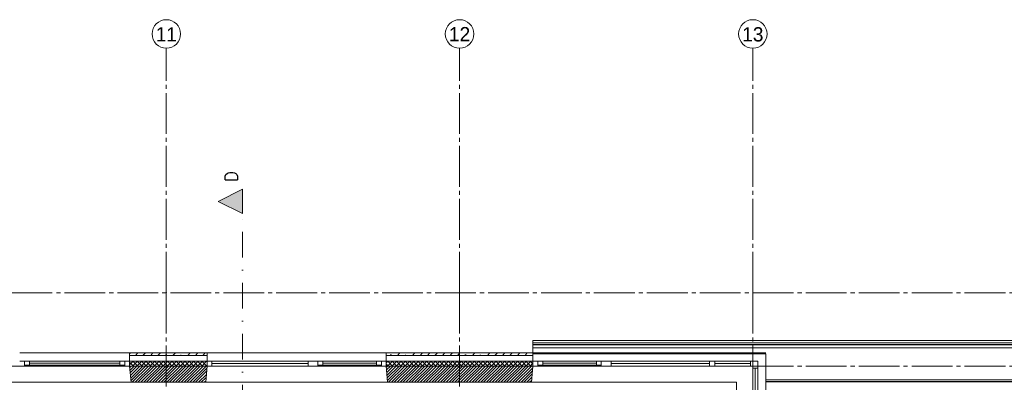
# Model space of a CAD drawing. Header units: millimetres. Extents: x -3350 to 1628655, y -3400 to 242269.
# Tile 36 of 73: x 37800 to 49887, y 33100 to 37550. Entities that reach past the tile are written whole.
import ezdxf
from ezdxf.enums import TextEntityAlignment as Align

# ---------------------------------------------------------------- set-up
doc = ezdxf.new("R2010")
doc.units = ezdxf.units.MM
doc.header["$MEASUREMENT"] = 0
for name, pattern in [('B0204', [650, 500, -50, 50, -50]), ('B0302', [625.500011, 313.000011, -156.25, 0, -156.25]), ('Wipeout_Contour', [1000, 0, -1000])]:
    doc.linetypes.add(name, pattern=pattern)
for name, color, linetype in [('21 Buitenwanden', 7, 'Continuous'), ('21 Buitenwanden Doorsnede-arcering', 7, 'Continuous'), ('21 Buitenwanden Laagscheidingslijnen', 7, 'Continuous'), ('21 Buitenwanden Ramen', 7, 'Continuous'), ('23 Vloeren', 7, 'Continuous'), ('27 Daken', 7, 'Continuous'), ('27 Daken Afdek-arcering', 7, 'Continuous'), ('A Lijn doorsnede', 7, 'Continuous'), ('A Lijn doorsnede 2D arcering', 7, 'Continuous'), ('A Stramien', 7, 'Continuous')]:
    doc.layers.add(name, color=color, linetype=linetype)
pattern_1 = [(45, (0, 0), (-91.92388, 91.92388), []), (45, (-45.96, 45.96), (-91.92388, 91.92388), [97.5, -32.5, 0, -32.5])]
pattern_2 = [(225, (0, 0), (-26.516504, 26.516504), []), (315, (0, 0), (26.516504, 26.516504), [])]
pattern_3 = [(45, (0, 0), (-17.67767, 17.67767), [])]

# ---------------------------------------------------------------- blocks, each defined once
blk = doc.blocks.new('Wall_2_1', base_point=(46960, 33300))
at = {"color": 254, "linetype": 'Wipeout_Contour', "lineweight": 0, "ltscale": 226098.980326}
blk.add_wipeout([(44100, 33450), (46960, 33450), (46960, 33523), (44100, 33523)], dxfattribs=at).dxf.layer = '27 Daken Afdek-arcering'
at = {"layer": '27 Daken', "color": 1, "linetype": 'Continuous', "lineweight": 0, "flags": 128}
blk.add_lwpolyline([(44100, 33450), (46960, 33450)], dxfattribs=at)
at = {"color": 254, "linetype": 'Wipeout_Contour', "lineweight": 0, "ltscale": 226230.749215}
blk.add_wipeout([(44100, 33523), (46960, 33523), (46960, 33561), (44100, 33561)], dxfattribs=at).dxf.layer = '27 Daken Afdek-arcering'
at = {"color": 254, "linetype": 'Wipeout_Contour', "lineweight": 0, "ltscale": 226276.546616}
blk.add_wipeout([(44100, 33561), (46960, 33561), (46960, 33562), (44100, 33562)], dxfattribs=at).dxf.layer = '27 Daken Afdek-arcering'
at = {"color": 254, "linetype": 'Wipeout_Contour', "lineweight": 0, "ltscale": 226304.894183}
blk.add_wipeout([(44100, 33562), (46960, 33562), (46960, 33585), (44100, 33585)], dxfattribs=at).dxf.layer = '27 Daken Afdek-arcering'
at = {"layer": '27 Daken', "color": 1, "linetype": 'Continuous', "lineweight": 0}
blk.add_line((44100, 33523), (46960, 33523), dxfattribs=at)
at = {"layer": '27 Daken', "color": 1, "linetype": 'Continuous', "lineweight": 0, "flags": 128}
blk.add_lwpolyline([(44100, 33450), (44100, 33523)], dxfattribs=at)
at = {"color": 254, "linetype": 'Wipeout_Contour', "lineweight": 0, "ltscale": 226368.254202}
blk.add_wipeout([(44100, 33585), (46960, 33585), (46960, 33615), (44100, 33615)], dxfattribs=at).dxf.layer = '27 Daken Afdek-arcering'
at = {"layer": '27 Daken', "color": 1, "linetype": 'Continuous', "lineweight": 0}
for p, q in [((44100, 33585), (46960, 33585)), ((44100, 33562), (46960, 33562)), ((44100, 33561), (46960, 33561))]:
    blk.add_line(p, q, dxfattribs=at)
at = {"layer": '27 Daken', "color": 1, "linetype": 'Continuous', "lineweight": 0, "flags": 128}
for points in [[(46960, 33615), (44100, 33615)], [(44100, 33585), (44100, 33615)], [(44100, 33562), (44100, 33585)], [(44100, 33561), (44100, 33562)], [(44100, 33523), (44100, 33561)]]:
    blk.add_lwpolyline(points, dxfattribs=at)
blk = doc.blocks.new('Slab_4_1', base_point=(46960, 28420))
at = {"layer": '23 Vloeren', "color": 1, "linetype": 'Continuous', "lineweight": 0, "flags": 128}
blk.add_lwpolyline([(46960, 28420), (46960, 33300), (64800, 33300), (64800, 29483), (64600, 29483), (64600, 29634), (61766, 29634), (61766, 28816), (61500, 28816), (61500, 25350), (64600, 25350), (64800, 25350), (64800, 20700), (46960, 20700), (46960, 25580), (46210, 25580), (46210, 28420)], close=True, dxfattribs=at)
blk = doc.blocks.new('Slab_5_1', base_point=(200, 32200))
at = {"layer": '23 Vloeren', "color": 1, "linetype": 'Continuous', "lineweight": 0, "flags": 128}
blk.add_lwpolyline([(200, 32200), (200, 7400), (4520, 7400), (4520, 8150), (8080, 8150), (8080, 7400), (12400, 7400), (12400, 22360), (21800, 22360), (21800, 20900), (46600, 20900), (46600, 25220), (45850, 25220), (45850, 28780), (46600, 28780), (46600, 33100), (21800, 33100), (21800, 31640), (12400, 31640), (12400, 28550), (8780, 28550), (8780, 30202), (7150, 30202), (7150, 32200)], close=True, dxfattribs=at)
blk = doc.blocks.new('Rnx verticaal 23')
at = {"layer": '21 Buitenwanden Ramen', "color": 9, "linetype": 'Continuous', "lineweight": 0}
for p, q in [((-675, 100), (675, 100)), ((-675, 70), (-675, 0)), ((-555, 0), (555, 0)), ((615, -60), (-615, -60)), ((-692, -260), (675, -260))]:
    blk.add_line(p, q, dxfattribs=at)
at = {"layer": '21 Buitenwanden Ramen', "color": 2, "linetype": 'Continuous', "lineweight": 0}
blk.add_line((-675, 100), (-675, 70), dxfattribs=at)
at = {"layer": '21 Buitenwanden Ramen', "color": 1, "linetype": 'Continuous', "lineweight": 0}
for p, q in [((-675, 0), (-615, 0)), ((-675, 0), (-675, -60)), ((-675, 0), (-675, -60)), ((-615, 0), (-615, -50)), ((-615, 0), (-555, 0)), ((-615, -50), (-615, 0)), ((-555, 0), (-555, -50)), ((-555, 0), (555, 0)), ((555, -50), (555, 0)), ((555, 0), (615, 0)), ((615, -50), (615, 0)), ((615, 0), (675, 0)), ((615, 0), (615, -50)), ((-675, -60), (-692, -260)), ((-615, -60), (-675, -60)), ((-615, -50), (-615, -60)), ((-555, -50), (-615, -50)), ((-555, -25), (555, -25)), ((555, -50), (-555, -50)), ((615, -50), (555, -50)), ((615, -60), (615, -50)), ((675, -60), (615, -60))]:
    blk.add_line(p, q, dxfattribs=at)
blk = doc.blocks.new('Rnx verticaal 23_3')
at = {"layer": '21 Buitenwanden Ramen', "color": 9, "linetype": 'Continuous', "lineweight": 0}
for p, q in [((-650, 100), (650, 100)), ((650, 70), (650, 0)), ((-650, -260), (667, -260))]:
    blk.add_line(p, q, dxfattribs=at)
at = {"layer": '21 Buitenwanden Ramen', "color": 1, "linetype": 'Continuous', "lineweight": 0}
for p, q in [((-650, 0), (-590, 0)), ((-590, 0), (-590, -60)), ((-590, 0), (590, 0)), ((590, -60), (590, 0)), ((590, 0), (650, 0)), ((650, 0), (650, -60)), ((650, 0), (650, -60)), ((-590, -60), (-650, -60)), ((-590, -30), (590, -30)), ((590, -60), (-590, -60)), ((650, -60), (590, -60)), ((650, -60), (667, -260))]:
    blk.add_line(p, q, dxfattribs=at)
at = {"layer": '21 Buitenwanden Ramen', "color": 2, "linetype": 'Continuous', "lineweight": 0}
blk.add_line((650, 100), (650, 70), dxfattribs=at)
blk = doc.blocks.new('Rnx verticaal 23_5')
at = {"layer": '21 Buitenwanden Ramen', "color": 9, "linetype": 'Continuous', "lineweight": 0}
for p, q in [((-450, 100), (450, 100)), ((-450, 70), (-450, 0)), ((-330, 0), (330, 0)), ((390, -60), (-390, -60)), ((-467, -260), (450, -260))]:
    blk.add_line(p, q, dxfattribs=at)
at = {"layer": '21 Buitenwanden Ramen', "color": 2, "linetype": 'Continuous', "lineweight": 0}
blk.add_line((-450, 100), (-450, 70), dxfattribs=at)
at = {"layer": '21 Buitenwanden Ramen', "color": 1, "linetype": 'Continuous', "lineweight": 0}
for p, q in [((-450, 0), (-390, 0)), ((-450, 0), (-450, -60)), ((-450, 0), (-450, -60)), ((-390, 0), (-390, -50)), ((-390, 0), (-330, 0)), ((-390, -50), (-390, 0)), ((-330, 0), (-330, -50)), ((-330, 0), (330, 0)), ((330, -50), (330, 0)), ((330, 0), (390, 0)), ((390, -50), (390, 0)), ((390, 0), (450, 0)), ((390, 0), (390, -50)), ((-450, -60), (-467, -260)), ((-390, -60), (-450, -60)), ((-390, -50), (-390, -60)), ((-330, -50), (-390, -50)), ((-330, -25), (330, -25)), ((330, -50), (-330, -50)), ((390, -50), (330, -50)), ((390, -60), (390, -50)), ((450, -60), (390, -60))]:
    blk.add_line(p, q, dxfattribs=at)
blk = doc.blocks.new('Rnx verticaal 23_6')
at = {"layer": '21 Buitenwanden Ramen', "color": 9, "linetype": 'Continuous', "lineweight": 0}
for p, q in [((-450, 100), (450, 100)), ((450, 70), (450, 0)), ((-450, -260), (467, -260))]:
    blk.add_line(p, q, dxfattribs=at)
at = {"layer": '21 Buitenwanden Ramen', "color": 1, "linetype": 'Continuous', "lineweight": 0}
for p, q in [((-450, 0), (-390, 0)), ((-390, 0), (-390, -50)), ((-390, 0), (-330, 0)), ((-390, -50), (-390, 0)), ((-330, 0), (330, 0)), ((-330, 0), (-330, -50)), ((-330, 0), (330, 0)), ((330, -50), (330, 0)), ((330, 0), (390, 0)), ((390, -50), (390, 0)), ((390, 0), (450, 0)), ((390, 0), (390, -50)), ((450, 0), (450, -60)), ((450, 0), (450, -60)), ((-390, -60), (-450, -60)), ((-390, -50), (-390, -60)), ((-330, -50), (-390, -50)), ((390, -60), (-390, -60)), ((-330, -25), (330, -25)), ((330, -50), (-330, -50)), ((390, -50), (330, -50)), ((390, -60), (390, -50)), ((450, -60), (390, -60)), ((450, -60), (467, -260))]:
    blk.add_line(p, q, dxfattribs=at)
at = {"layer": '21 Buitenwanden Ramen', "color": 2, "linetype": 'Continuous', "lineweight": 0}
blk.add_line((450, 100), (450, 70), dxfattribs=at)
blk = doc.blocks.new('Rnx verticaal 23_7')
at = {"layer": '21 Buitenwanden Ramen', "color": 9, "linetype": 'Continuous', "lineweight": 0}
for p, q in [((-650, 100), (650, 100)), ((-616.5, 0), (590, 0)), ((-616.5, -30), (590, -30)), ((590, -60), (-616.5, -60)), ((-650, -260), (650, -260))]:
    blk.add_line(p, q, dxfattribs=at)
at = {"layer": '21 Buitenwanden Ramen', "color": 1, "linetype": 'Continuous', "lineweight": 0}
for p, q in [((-650, 0), (-616.5, 0)), ((-616.5, 0), (-616.5, -60)), ((590, -60), (590, 0)), ((590, 0), (650, 0)), ((-616.5, -60), (-650, -60)), ((650, -60), (590, -60))]:
    blk.add_line(p, q, dxfattribs=at)
blk = doc.blocks.new('Rnx verticaal 23_8')
at = {"layer": '21 Buitenwanden Ramen', "color": 9, "linetype": 'Continuous', "lineweight": 0}
for p, q in [((-410, 100), (250, 100)), ((-50, -260), (250, -260))]:
    blk.add_line(p, q, dxfattribs=at)
at = {"layer": '21 Buitenwanden Ramen', "color": 1, "linetype": 'Continuous', "lineweight": 0}
for p, q in [((-310, 0), (-250, 0)), ((-250, 0), (-223, 0)), ((-250, -60), (-250, 0)), ((-223, 0), (-223, -60)), ((-223, 0), (216.5, 0)), ((216.5, -60), (216.5, 0)), ((216.5, 0), (250, 0)), ((-223, -60), (-250, -60)), ((-223, -30), (216.5, -30)), ((216.5, -60), (-223, -60)), ((250, -60), (216.5, -60))]:
    blk.add_line(p, q, dxfattribs=at)
blk = doc.blocks.new('Wall_9_1', base_point=(46800, 33300))
at = {"layer": '21 Buitenwanden Doorsnede-arcering', "linetype": 'Continuous', "lineweight": 0, "true_color": 0x000000}
h = blk.add_hatch(dxfattribs=at)
h.set_pattern_fill('160_Natuursteen_0001', color=18, style=0, pattern_type=2)
h.set_pattern_definition(pattern_1)
h.paths.add_polyline_path([(39150, 33430), (40100, 33430), (40100, 33460), (39150, 33460)])
h = blk.add_hatch(dxfattribs=at)
h.set_pattern_fill('160_Natuursteen_0001', color=18, style=0, pattern_type=2)
h.set_pattern_definition(pattern_1)
h.paths.add_polyline_path([(42300, 33430), (44100, 33430), (44100, 33460), (42300, 33460)])
h = blk.add_hatch(dxfattribs=at)
h.set_pattern_fill('415_Isolatie_ruit_0001', color=18, style=0, pattern_type=2)
h.set_pattern_definition(pattern_2)
h.paths.add_polyline_path([(39150, 33300), (40100, 33300), (40100, 33360), (39150, 33360)])
h = blk.add_hatch(dxfattribs=at)
h.set_pattern_fill('220_Gewapend_beton___pre_2B', color=18, style=0, pattern_type=2)
h.set_pattern_definition(pattern_3)
h.paths.add_polyline_path([(39150, 33300), (39167, 33100), (40083, 33100), (40100, 33300)])
h = blk.add_hatch(dxfattribs=at)
h.set_pattern_fill('415_Isolatie_ruit_0001', color=18, style=0, pattern_type=2)
h.set_pattern_definition(pattern_2)
h.paths.add_polyline_path([(42300, 33360), (42300, 33300), (44100, 33300), (44100, 33360)])
h = blk.add_hatch(dxfattribs=at)
h.set_pattern_fill('220_Gewapend_beton___pre_2B', color=18, style=0, pattern_type=2)
h.set_pattern_definition(pattern_3)
h.paths.add_polyline_path([(42300, 33300), (42317, 33100), (44083, 33100), (44100, 33300)])
at = {"layer": '21 Buitenwanden', "color": 2, "linetype": 'Continuous', "lineweight": 0}
for p, q in [((39150, 33460), (39150, 33430)), ((40100, 33460), (40100, 33430)), ((42300, 33460), (42300, 33430)), ((44100, 33460), (44100, 33430))]:
    blk.add_line(p, q, dxfattribs=at)
at = {"layer": '21 Buitenwanden', "color": 9, "linetype": 'Continuous', "lineweight": 0}
for p, q in [((39150, 33430), (39150, 33360)), ((40100, 33430), (40100, 33360)), ((42300, 33430), (42300, 33360)), ((44100, 33430), (44100, 33360))]:
    blk.add_line(p, q, dxfattribs=at)
at = {"layer": '21 Buitenwanden', "color": 1, "linetype": 'Continuous', "lineweight": 0}
for p, q in [((39150, 33360), (39150, 33300)), ((39150, 33300), (39167, 33100)), ((40100, 33300), (40083, 33100)), ((40100, 33360), (40100, 33300)), ((42300, 33360), (42300, 33300)), ((42300, 33300), (42317, 33100)), ((44100, 33300), (44083, 33100)), ((44100, 33360), (44100, 33300))]:
    blk.add_line(p, q, dxfattribs=at)
at = {"layer": '21 Buitenwanden', "color": 2, "linetype": 'Continuous', "lineweight": 0, "flags": 128}
for points in [[(40100, 33460), (39150, 33460)], [(44100, 33460), (42300, 33460)]]:
    blk.add_lwpolyline(points, dxfattribs=at)
at = {"layer": '21 Buitenwanden', "color": 1, "linetype": 'Continuous', "lineweight": 0, "flags": 128}
for points in [[(39167, 33100), (40083, 33100)], [(42317, 33100), (44083, 33100)]]:
    blk.add_lwpolyline(points, dxfattribs=at)
at = {"layer": '21 Buitenwanden Laagscheidingslijnen', "color": 2, "linetype": 'Continuous', "lineweight": 0}
for p, q in [((40100, 33430), (39150, 33430)), ((44100, 33430), (42300, 33430))]:
    blk.add_line(p, q, dxfattribs=at)
at = {"layer": '21 Buitenwanden Laagscheidingslijnen', "color": 1, "linetype": 'Continuous', "lineweight": 0}
for p, q in [((40100, 33360), (39150, 33360)), ((40100, 33300), (39150, 33300)), ((44100, 33360), (42300, 33360)), ((44100, 33300), (42300, 33300))]:
    blk.add_line(p, q, dxfattribs=at)
at = {"layer": '21 Buitenwanden Ramen', "color": 1, "linetype": 'Continuous', "lineweight": 0, "xscale": -1, "zscale": 1000}
for name, p in [('Rnx verticaal 23', (38475, 33360)), ('Rnx verticaal 23_3', (40750, 33360)), ('Rnx verticaal 23_5', (41850, 33360)), ('Rnx verticaal 23_6', (44550, 33360)), ('Rnx verticaal 23_7', (45650, 33360)), ('Rnx verticaal 23_8', (46550, 33360))]:
    blk.add_blockref(name, p, dxfattribs=at)
blk = doc.blocks.new('Rnx verticaal 23_14')
at = {"layer": '21 Buitenwanden Ramen', "color": 9, "linetype": 'Continuous', "lineweight": 0}
for p, q in [((-610, 100), (450, 100)), ((-250, -260), (450, -260))]:
    blk.add_line(p, q, dxfattribs=at)
at = {"layer": '21 Buitenwanden Ramen', "color": 1, "linetype": 'Continuous', "lineweight": 0}
for p, q in [((-510, 0), (-450, 0)), ((-450, 0), (-423, 0)), ((-450, -60), (-450, 0)), ((-423, 0), (-423, -60)), ((-423, 0), (416.5, 0)), ((416.5, -60), (416.5, 0)), ((416.5, 0), (450, 0)), ((-423, -60), (-450, -60)), ((-423, -30), (416.5, -30)), ((416.5, -60), (-423, -60)), ((450, -60), (416.5, -60))]:
    blk.add_line(p, q, dxfattribs=at)
blk = doc.blocks.new('Rnx verticaal 23_15')
at = {"layer": '21 Buitenwanden Ramen', "color": 9, "linetype": 'Continuous', "lineweight": 0}
for p, q in [((-675, 100), (675, 100)), ((-641.5, 0), (615, 0)), ((-641.5, -30), (615, -30)), ((615, -60), (-641.5, -60)), ((-675, -260), (675, -260))]:
    blk.add_line(p, q, dxfattribs=at)
at = {"layer": '21 Buitenwanden Ramen', "color": 1, "linetype": 'Continuous', "lineweight": 0}
for p, q in [((-675, 0), (-641.5, 0)), ((-641.5, 0), (-641.5, -60)), ((615, -60), (615, 0)), ((615, 0), (675, 0)), ((-641.5, -60), (-675, -60)), ((675, -60), (615, -60))]:
    blk.add_line(p, q, dxfattribs=at)
blk = doc.blocks.new('Rnx verticaal 23_16')
at = {"layer": '21 Buitenwanden Ramen', "color": 9, "linetype": 'Continuous', "lineweight": 0}
for p, q in [((-692, 200), (675, 200)), ((-555, 0), (555, 0)), ((-675, -130), (-675, -60)), ((615, -60), (-615, -60)), ((-675, -160), (675, -160))]:
    blk.add_line(p, q, dxfattribs=at)
at = {"layer": '21 Buitenwanden Ramen', "color": 1, "linetype": 'Continuous', "lineweight": 0}
for p, q in [((-675, 0), (-692, 200)), ((-675, 0), (-615, 0)), ((-675, -60), (-675, 0)), ((-675, -60), (-675, 0)), ((-615, 0), (-615, -50)), ((-615, 0), (-555, 0)), ((-615, -50), (-615, 0)), ((-555, 0), (-555, -50)), ((-555, 0), (555, 0)), ((555, -50), (555, 0)), ((555, 0), (615, 0)), ((615, -50), (615, 0)), ((615, 0), (675, 0)), ((615, 0), (615, -50)), ((-615, -60), (-675, -60)), ((-615, -50), (-615, -60)), ((-555, -50), (-615, -50)), ((-555, -25), (555, -25)), ((555, -50), (-555, -50)), ((615, -50), (555, -50)), ((615, -60), (615, -50)), ((675, -60), (615, -60))]:
    blk.add_line(p, q, dxfattribs=at)
at = {"layer": '21 Buitenwanden Ramen', "color": 2, "linetype": 'Continuous', "lineweight": 0}
blk.add_line((-675, -160), (-675, -130), dxfattribs=at)
blk = doc.blocks.new('Wall_74_1', base_point=(46800, 28580))
at = {"layer": '21 Buitenwanden Doorsnede-arcering', "linetype": 'Continuous', "lineweight": 0, "true_color": 0x000000}
h = blk.add_hatch(dxfattribs=at)
h.set_pattern_fill('220_Gewapend_beton___pre_2B', color=18, style=0, pattern_type=2)
h.set_pattern_definition(pattern_3)
h.paths.add_polyline_path([(46600, 28780), (46800, 28780), (46800, 29700), (46600, 29683)])
h = blk.add_hatch(dxfattribs=at)
h.set_pattern_fill('415_Isolatie_ruit_0001', color=18, style=0, pattern_type=2)
h.set_pattern_definition([(135, (0, 0), (26.516504, 26.516504), []), (225, (0, 0), (-26.516504, 26.516504), [])])
h.paths.add_polyline_path([(46860, 29700), (46800, 29700), (46800, 28580), (46860, 28580)])
h = blk.add_hatch(dxfattribs=at)
h.set_pattern_fill('160_Natuursteen_0001', color=18, style=0, pattern_type=2)
h.set_pattern_definition(pattern_1)
h.paths.add_polyline_path([(46930, 28450), (46960, 28450), (46960, 29700), (46930, 29700)])
at = {"layer": '21 Buitenwanden', "color": 1, "linetype": 'Continuous', "lineweight": 0}
for p, q in [((46800, 29700), (46600, 29683)), ((46860, 29700), (46800, 29700))]:
    blk.add_line(p, q, dxfattribs=at)
at = {"layer": '21 Buitenwanden', "color": 9, "linetype": 'Continuous', "lineweight": 0}
blk.add_line((46930, 29700), (46860, 29700), dxfattribs=at)
at = {"layer": '21 Buitenwanden', "color": 2, "linetype": 'Continuous', "lineweight": 0}
blk.add_line((46960, 29700), (46930, 29700), dxfattribs=at)
at = {"layer": '21 Buitenwanden', "color": 1, "linetype": 'Continuous', "lineweight": 0, "flags": 128}
blk.add_lwpolyline([(46600, 29683), (46600, 28780)], dxfattribs=at)
at = {"layer": '21 Buitenwanden', "color": 2, "linetype": 'Continuous', "lineweight": 0, "flags": 128}
blk.add_lwpolyline([(46960, 28450), (46960, 29700)], dxfattribs=at)
at = {"layer": '21 Buitenwanden Laagscheidingslijnen', "color": 1, "linetype": 'Continuous', "lineweight": 0}
for p, q in [((46800, 28780), (46800, 29700)), ((46860, 28580), (46860, 29700)), ((46800, 28580), (46800, 28780)), ((46860, 28520), (46860, 28580))]:
    blk.add_line(p, q, dxfattribs=at)
at = {"layer": '21 Buitenwanden Laagscheidingslijnen', "color": 2, "linetype": 'Continuous', "lineweight": 0}
for p, q in [((46930, 28520), (46930, 29700)), ((46930, 28450), (46930, 28520))]:
    blk.add_line(p, q, dxfattribs=at)
at = {"layer": '21 Buitenwanden Ramen', "color": 1, "linetype": 'Continuous', "lineweight": 0, "zscale": 1000}
for name, p, rotation in [('Rnx verticaal 23_14', (46860, 32850), 270.0000000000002), ('Rnx verticaal 23_16', (46800, 30375), 90.00000000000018)]:
    blk.add_blockref(name, p, dxfattribs=dict(at, rotation=rotation))
at = {"layer": '21 Buitenwanden Ramen', "color": 1, "linetype": 'Continuous', "lineweight": 0, "xscale": -1, "zscale": 1000, "rotation": 270.0000000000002}
blk.add_blockref('Rnx verticaal 23_15', (46860, 31725), dxfattribs=at)
blk = doc.blocks.new('Wall_77_1', base_point=(64800, 33300))
at = {"color": 254, "linetype": 'Wipeout_Contour', "lineweight": 0, "ltscale": 260107.462293}
blk.add_wipeout([(64607, 33108), (46960, 33108), (46960, 33107), (64607, 33107)], dxfattribs=at).dxf.layer = '27 Daken Afdek-arcering'
at = {"color": 254, "linetype": 'Wipeout_Contour', "lineweight": 0, "ltscale": 260130.587832}
blk.add_wipeout([(64608, 33130), (46960, 33130), (46960, 33108), (64608, 33108)], dxfattribs=at).dxf.layer = '27 Daken Afdek-arcering'
at = {"color": 254, "linetype": 'Wipeout_Contour', "lineweight": 0, "ltscale": 260600.699816}
blk.add_wipeout([(64630, 33523), (46960, 33523), (46960, 33130), (64630, 33130)], dxfattribs=at).dxf.layer = '27 Daken Afdek-arcering'
at = {"layer": '27 Daken', "color": 1, "linetype": 'Continuous', "lineweight": 0}
for p, q in [((46960, 33130), (64630, 33130)), ((46960, 33108), (64608, 33108))]:
    blk.add_line(p, q, dxfattribs=at)
at = {"layer": '27 Daken', "color": 1, "linetype": 'Continuous', "lineweight": 0, "flags": 128}
for points in [[(46960, 33130), (46960, 33450)], [(46960, 33108), (46960, 33130)], [(46960, 33107), (46960, 33108)], [(46960, 33107), (64607, 33107)]]:
    blk.add_lwpolyline(points, dxfattribs=at)
at = {"color": 254, "linetype": 'Wipeout_Contour', "lineweight": 0, "ltscale": 261746.973197}
blk.add_wipeout([(65023, 33561), (46960, 33561), (46960, 33523), (65023, 33523)], dxfattribs=at).dxf.layer = '27 Daken Afdek-arcering'
at = {"color": 254, "linetype": 'Wipeout_Contour', "lineweight": 0, "ltscale": 261854.758223}
blk.add_wipeout([(65061, 33562), (46960, 33562), (46960, 33561), (65061, 33561)], dxfattribs=at).dxf.layer = '27 Daken Afdek-arcering'
at = {"color": 254, "linetype": 'Wipeout_Contour', "lineweight": 0, "ltscale": 261880.529106}
blk.add_wipeout([(65062, 33585), (46960, 33585), (46960, 33562), (65062, 33562)], dxfattribs=at).dxf.layer = '27 Daken Afdek-arcering'
at = {"layer": '27 Daken', "color": 1, "linetype": 'Continuous', "lineweight": 0}
blk.add_line((46960, 33523), (65023, 33523), dxfattribs=at)
at = {"color": 254, "linetype": 'Wipeout_Contour', "lineweight": 0, "ltscale": 261977.529099}
blk.add_wipeout([(65085, 33615), (46960, 33615), (46960, 33585), (65085, 33585)], dxfattribs=at).dxf.layer = '27 Daken Afdek-arcering'
at = {"layer": '27 Daken', "color": 1, "linetype": 'Continuous', "lineweight": 0}
for p, q in [((46960, 33585), (65085, 33585)), ((46960, 33562), (65062, 33562)), ((46960, 33561), (65061, 33561))]:
    blk.add_line(p, q, dxfattribs=at)
at = {"layer": '27 Daken', "color": 1, "linetype": 'Continuous', "lineweight": 0, "flags": 128}
blk.add_lwpolyline([(65085, 33615), (46960, 33615)], dxfattribs=at)
blk = doc.blocks.new('Cutting Plane_1_1', base_point=(40536, -1176))
at = {"layer": 'A Lijn doorsnede 2D arcering', "linetype": 'Continuous', "lineweight": 0, "true_color": 0x000000}
blk.add_hatch(color=18, dxfattribs=at).paths.add_polyline_path([(40536, 35471), (40236, 35321), (40536, 35171)])
at = {"layer": 'A Lijn doorsnede', "color": 9, "linetype": 'B0302', "lineweight": 0}
blk.add_line((40536, -1026), (40536, 35171), dxfattribs=at)
at = {"layer": 'A Lijn doorsnede', "color": 2, "linetype": 'Continuous', "lineweight": 0, "flags": 128}
blk.add_lwpolyline([(40536, 35471), (40536, 35171), (40236, 35321)], close=True, dxfattribs=at)
at = {"layer": 'A Lijn doorsnede', "color": 2, "lineweight": 0, "insert": (40473, 35561), "char_height": 150, "attachment_point": 7, "rotation": 90}
blk.add_mtext('\\A1;{\\pql;\\pt0;\\Ftxt.shx;D}', dxfattribs=at)
blk = doc.blocks.new('Standard grid marker')
at = {"layer": 'A Stramien', "color": 9, "linetype": 'B0204', "lineweight": 0}
blk.add_line((3000, 0), (67800, 0), dxfattribs=at)
at = {"layer": 'A Stramien', "color": 2, "lineweight": 0}
for tag, p in [('AC_MarkerText_1_0', (-175, -5)), ('AC_MarkerText_1_1', (70975, -5))]:
    blk.add_attdef(tag, text='', height=175, dxfattribs=at).set_placement(p, align=Align.MIDDLE_CENTER)
blk = doc.blocks.new('Standard grid marker_2')
at = {"layer": 'A Stramien', "color": 9, "linetype": 'B0204', "lineweight": 0}
for q in [(0, 0), (37200, 0)]:
    blk.add_line((3000, 0), q, dxfattribs=at)
at = {"layer": 'A Stramien', "color": 2, "linetype": 'Continuous', "lineweight": 0, "flags": 128}
blk.add_lwpolyline([(0, 0, 1), (-350, 0, 1)], format="xyb", close=True, dxfattribs=at)
at = {"layer": 'A Stramien', "color": 9, "linetype": 'B0204', "lineweight": 0}
blk.add_point((3000, 0), dxfattribs=at)
blk.add_point((3000, 0), dxfattribs=at)
at = {"layer": 'A Stramien', "color": 2, "lineweight": 0}
for tag, p in [('AC_MarkerText_1_0', (-175, -5)), ('AC_MarkerText_1_1', (40375, -5))]:
    blk.add_attdef(tag, text='', height=175, rotation=90, dxfattribs=at).set_placement(p, align=Align.MIDDLE_CENTER)

msp = doc.modelspace()

# ---------------------------------------------------------------- block references
at = {"layer": '23 Vloeren', "color": 1, "linetype": 'Continuous', "lineweight": 0}
for name, p in [('Slab_4_1', (46960, 28420)), ('Slab_5_1', (200, 32200))]:
    msp.add_blockref(name, p, dxfattribs=at)
at = {"layer": '27 Daken', "color": 1, "lineweight": 0}
msp.add_blockref('Wall_2_1', (46960, 33300), dxfattribs=at)
at = {"layer": 'A Lijn doorsnede', "color": 9, "lineweight": 0}
msp.add_blockref('Cutting Plane_1_1', (40536.5, -1176.3), dxfattribs=at)
at = {"layer": 'A Stramien', "color": 1, "linetype": 'Continuous', "lineweight": 0}
ref = msp.add_blockref('Standard grid marker_2', (39600, 37200), dxfattribs=dict(at, zscale=1000, rotation=270))
ref.add_attrib('AC_MarkerText_1', '11', dxfattribs={"color": 2, "lineweight": 0, "height": 175, "rotation": 360}).set_placement((39600, 37370.4), align=Align.MIDDLE_CENTER)
ref = msp.add_blockref('Standard grid marker_2', (43200, 37200), dxfattribs=dict(at, zscale=1000, rotation=270))
ref.add_attrib('AC_MarkerText_1', '12', dxfattribs={"color": 2, "lineweight": 0, "height": 175, "rotation": 360}).set_placement((43200, 37372.4), align=Align.MIDDLE_CENTER)
at = {"layer": 'A Stramien', "color": 1, "linetype": 'Continuous', "lineweight": 0, "zscale": 1000}
msp.add_blockref('Standard grid marker', (-3000, 34200), dxfattribs=at)

# ---------------------------------------------------------------- next in the draw order: block references
at = {"layer": '21 Buitenwanden', "color": 1, "lineweight": 0}
for name, p in [('Wall_9_1', (46800, 33300)), ('Wall_74_1', (46800, 28580))]:
    msp.add_blockref(name, p, dxfattribs=at)

# ---------------------------------------------------------------- next in the draw order: block references
at = {"layer": '27 Daken', "color": 1, "lineweight": 0}
msp.add_blockref('Wall_77_1', (64800, 33300), dxfattribs=at)

# ---------------------------------------------------------------- next in the draw order: block references
at = {"layer": 'A Stramien', "color": 1, "linetype": 'Continuous', "lineweight": 0}
ref = msp.add_blockref('Standard grid marker_2', (46800, 37200), dxfattribs=dict(at, zscale=1000, rotation=270))
ref.add_attrib('AC_MarkerText_1', '13', dxfattribs={"color": 2, "lineweight": 0, "height": 175, "rotation": 360}).set_placement((46800, 37370.5), align=Align.MIDDLE_CENTER)
at = {"layer": 'A Stramien', "color": 1, "linetype": 'Continuous', "lineweight": 0, "zscale": 1000}
msp.add_blockref('Standard grid marker', (-3000, 33300), dxfattribs=at)

doc.saveas('drawing.dxf')
